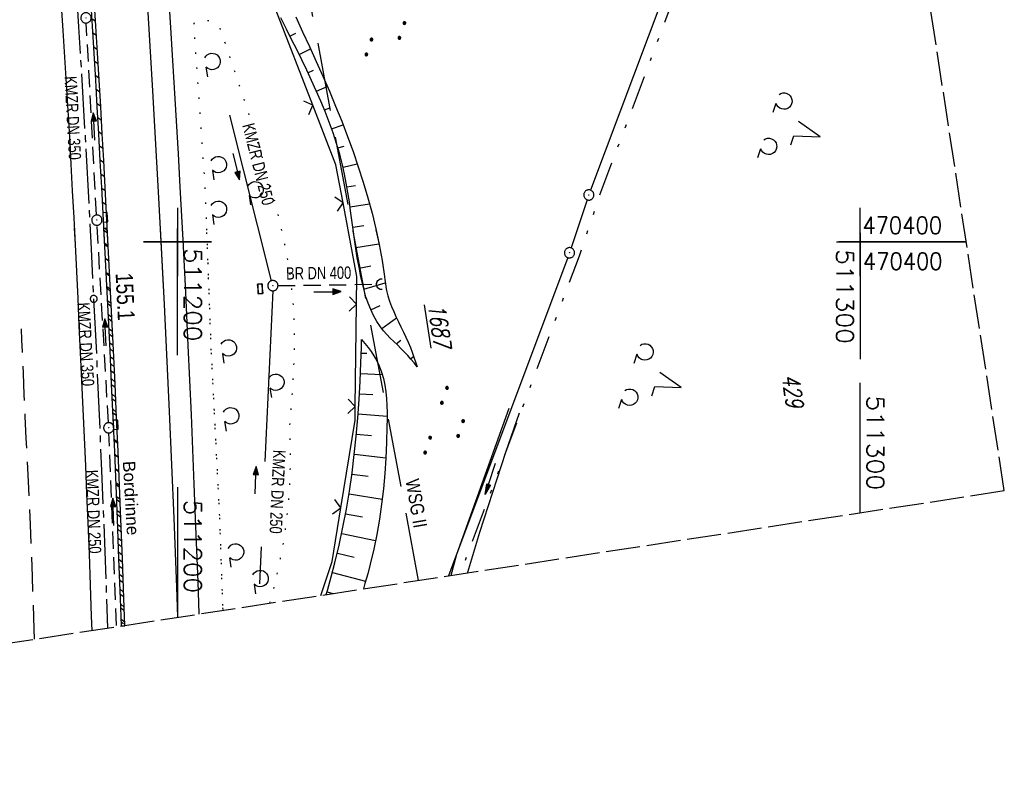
# Model space of a CAD drawing. Extents: x 510925 to 511321, y 470320 to 471095.
# Tile 3 of 17: x 511177 to 511321, y 470320 to 470433. Entities that reach past the tile are written whole.
import ezdxf
from ezdxf.enums import TextEntityAlignment as Align

# ---------------------------------------------------------------- set-up
doc = ezdxf.new("R2010")
doc.units = 0
doc.header["$LTSCALE"] = 10
doc.header["$MEASUREMENT"] = 0
for name, pattern in [('ACHSE', [5.5, 4, -0.5, 0.5, -0.5]), ('AUSGEZOGEN', [0]), ('LT00', [0]), ('LT05', [0.7, 0.5, -0.2]), ('LT07', [0.22, 0.02, -0.2]), ('LT09', [0.54, 0.2, -0.1, 0.02, -0.1, 0.02, -0.1]), ('LT14', [0.6, 0.5, -0.1]), ('STRICHLINIE2', [0.375, 0.25, -0.125])]:
    doc.linetypes.add(name, pattern=pattern)
doc.layers.get('0').update_dxf_attribs({"linetype": 'LT00'})
for name, color, linetype in [('-AX-020', 250, 'ACHSE'), ('-Halt-Pfeil', 4, 'LT00'), ('-Haltung', 182, 'STRICHLINIE2'), ('-Haltungsbeschriftung', 182, 'LT00'), ('-ST-20-1', 250, 'LT00'), ('DFK_AB_FLNR', 7, 'Continuous'), ('DFK_AB_L', 21, 'LT00'), ('DFK_AB_P', 7, 'LT00'), ('DFK_FLUR_NR', 250, 'LT00'), ('DFK_NUTZUNG', 250, 'LT00'), ('GEHOELZ_SYMB', 252, 'Continuous'), ('GEMARKUNGSGRENZE', 3, 'LT09'), ('PFEIL', 140, 'AUSGEZOGEN'), ('RINNE_TEXT', 11, 'Continuous'), ('V96_AFBR_BAB', 250, 'LT00'), ('V96_BOESCH', 250, 'LT00'), ('V96_BORDRINNE', 182, 'LT00'), ('V96_BOSCHUNG', 250, 'LT00'), ('V96_GEHOELZ', 250, 'LT07'), ('V96_GRABEN', 250, 'LT00'), ('V96_KA_PRUF', 182, 'LT00'), ('V96_LD_MARK', 250, 'LT00'), ('V96_LG_MARK', 250, 'LT05'), ('V96_RASTER', 250, 'LT00'), ('V96_RINNE', 182, 'LT00'), ('V96_SINKK', 182, 'LT00'), ('V96_UK_DURCH', 182, 'LT00'), ('V96_ZAUN', 40, 'LT00'), ('V97_AFBR_BAB', 250, 'LT00'), ('V97_BOESCH', 250, 'LT00'), ('V97_BORDRINNE', 182, 'LT00'), ('V97_BOSCHUNG', 250, 'LT00'), ('V97_GEHOELZ', 250, 'LT07'), ('V97_GRABEN', 250, 'LT00'), ('V97_KA_PRUF', 182, 'LT00'), ('V97_LD_MARK', 250, 'LT00'), ('V97_LG_MARK', 250, 'LT05'), ('V97_RASTER', 250, 'LT00'), ('V97_RINNE', 182, 'LT00'), ('V97_SINKK', 182, 'LT00'), ('V97_UK_DURCH', 182, 'LT00'), ('V97_ZAUN', 40, 'LT00'), ('WSG-GRENZE', 162, 'LT05'), ('WSG_TEXT', 163, 'Continuous')]:
    doc.layers.add(name, color=color, linetype=linetype)
doc.layers.add('-BLATT_96-RAND', color=7, linetype='LT14', plot=False)
doc.styles.add('Arial', font='ARIAL.TTF')
doc.styles.add('Beschrift', font='ARIAL.TTF')
doc.styles.add('Haltungsbeschriftung', font='ARIAL.TTF', dxfattribs={"width": 0.75})
doc.styles.get("Standard").update_dxf_attribs({"font": 'romans.shx'})

# ---------------------------------------------------------------- blocks, each defined once
blk = doc.blocks.new('SYMB7201')
at = {"color": 0, "linetype": 'ByBlock'}
for p, q in [((0, 0.385), (-0.11, 0.015)), ((-0.255, -0.385), (-0.115, -0.385)), ((0.445, -0.385), (0.585, -0.385))]:
    blk.add_line(p, q, dxfattribs=at)
for points in [[(0.25, 0.015), (0.11, 0.015), (0, 0.385)], [(-0.393816, -0.383308), (-0.416239, -0.362945), (-0.432849, -0.337617), (-0.442589, -0.308936), (-0.444836, -0.27873), (-0.439449, -0.248923), (-0.426769, -0.221415), (-0.407606, -0.197958), (-0.38318, -0.180047), (-0.355047, -0.168823), (-0.325, -0.165), (-0.294953, -0.168823), (-0.26682, -0.180047), (-0.242394, -0.197959), (-0.223231, -0.221415), (-0.210551, -0.248923), (-0.205164, -0.27873), (-0.207411, -0.308936), (-0.21715, -0.337617), (-0.233761, -0.362945), (-0.256184, -0.383308)], [(0.306185, -0.383308), (0.283761, -0.362945), (0.267151, -0.337617), (0.257411, -0.308936), (0.255164, -0.27873), (0.260552, -0.248923), (0.273231, -0.221415), (0.292394, -0.197958), (0.31682, -0.180047), (0.344953, -0.168823), (0.375, -0.165), (0.405047, -0.168823), (0.43318, -0.180047), (0.457606, -0.197959), (0.476769, -0.221415), (0.489449, -0.248923), (0.494836, -0.27873), (0.492589, -0.308936), (0.48285, -0.337617), (0.466239, -0.362945), (0.443816, -0.383308)]]:
    blk.add_lwpolyline(points, dxfattribs=at)
blk = doc.blocks.new('SYMB0003')
at = {"color": 0, "linetype": 'ByBlock'}
for p, q in [((-0.015712, 0), (0.010166, 0.012015)), ((0, -0.021257), (-0.015712, 0)), ((0.010166, 0.012015), (0, -0.021257))]:
    blk.add_line(p, q, dxfattribs=at)
for points in [[(-0.031395, 0.499013), (-0.093691, 0.491144), (-0.154509, 0.475528), (-0.21289, 0.452414), (-0.267913, 0.422164), (-0.318712, 0.385257), (-0.364484, 0.342274), (-0.404509, 0.293893), (-0.438154, 0.240877), (-0.464888, 0.184062), (-0.484292, 0.124345), (-0.496058, 0.062667), (-0.5, 0)], [(-0.5, 0), (-0.496058, -0.062667), (-0.484292, -0.124345), (-0.464888, -0.184062), (-0.438154, -0.240877), (-0.404509, -0.293893), (-0.364485, -0.342274), (-0.318712, -0.385257), (-0.267914, -0.422164), (-0.21289, -0.452414), (-0.154509, -0.475529), (-0.093691, -0.491144), (-0.031395, -0.499014), (0.031395, -0.499014)], [(0.5, 0), (0.496057, 0.062667), (0.484292, 0.124345), (0.464888, 0.184062), (0.438153, 0.240877), (0.404509, 0.293893), (0.364484, 0.342274), (0.318712, 0.385257), (0.267913, 0.422164), (0.21289, 0.452414), (0.154509, 0.475528), (0.093691, 0.491144), (0.031395, 0.499013), (-0.031395, 0.499013)], [(0.031395, -0.499014), (0.093691, -0.491144), (0.154509, -0.475529), (0.21289, -0.452414), (0.267914, -0.422164), (0.318712, -0.385257), (0.364485, -0.342274), (0.404509, -0.293893), (0.438154, -0.240877), (0.464889, -0.184062), (0.484292, -0.124345), (0.496058, -0.062667), (0.5, 0)]]:
    blk.add_lwpolyline(points, dxfattribs=at)
blk = doc.blocks.new('SYMB0002')
at = {"color": 0, "linetype": 'ByBlock'}
for points in [[(-0.031395, 0.499013), (-0.093691, 0.491144), (-0.154509, 0.475528), (-0.21289, 0.452414), (-0.267913, 0.422164), (-0.318712, 0.385257), (-0.364484, 0.342274), (-0.404509, 0.293893), (-0.438154, 0.240877), (-0.464888, 0.184062), (-0.484292, 0.124345), (-0.496058, 0.062667), (-0.5, 0)], [(-0.5, 0), (-0.496058, -0.062667), (-0.484292, -0.124345), (-0.464888, -0.184062), (-0.438154, -0.240877), (-0.404509, -0.293893), (-0.364485, -0.342274), (-0.318712, -0.385257), (-0.267914, -0.422164), (-0.21289, -0.452414), (-0.154509, -0.475529), (-0.093691, -0.491144), (-0.031395, -0.499014), (0.031395, -0.499014)], [(0.5, 0), (0.496057, 0.062667), (0.484292, 0.124345), (0.464888, 0.184062), (0.438153, 0.240877), (0.404509, 0.293893), (0.364484, 0.342274), (0.318712, 0.385257), (0.267913, 0.422164), (0.21289, 0.452414), (0.154509, 0.475528), (0.093691, 0.491144), (0.031395, 0.499013), (-0.031395, 0.499013)], [(0.031395, -0.499014), (0.093691, -0.491144), (0.154509, -0.475529), (0.21289, -0.452414), (0.267914, -0.422164), (0.318712, -0.385257), (0.364485, -0.342274), (0.404509, -0.293893), (0.438154, -0.240877), (0.464889, -0.184062), (0.484292, -0.124345), (0.496058, -0.062667), (0.5, 0)]]:
    blk.add_lwpolyline(points, dxfattribs=at)
blk = doc.blocks.new('SYMB0652')
at = {"color": 0, "linetype": 'ByBlock'}
blk.add_lwpolyline([(-0.15, -0.075), (0.15, -0.075), (0.15, 0.075), (-0.15, 0.075), (-0.15, -0.075)], dxfattribs=at)
blk = doc.blocks.new('SYMB1107')
at = {"color": 0, "linetype": 'ByBlock'}
for points in [[(-0.2, 0), (-0.196157, 0.039018), (-0.184776, 0.076537), (-0.166294, 0.111114), (-0.141421, 0.141421), (-0.111114, 0.166294), (-0.076537, 0.184776), (-0.039018, 0.196157), (0, 0.2)], [(0, 0.2), (0.039018, 0.196157), (0.076537, 0.184776), (0.111114, 0.166294), (0.141421, 0.141421), (0.166294, 0.111114), (0.184776, 0.076537), (0.196157, 0.039018), (0.2, 0)]]:
    blk.add_lwpolyline(points, dxfattribs=at)
blk = doc.blocks.new('SYMB0024')
at = {"color": 0, "linetype": 'ByBlock'}
for p, q in [((-0.5, 0.5), (0, 0)), ((0, 0), (0.5, 0.5))]:
    blk.add_line(p, q, dxfattribs=at)
blk = doc.blocks.new('GEHOELZ_SYMB')
at = {"layer": 'GEHOELZ_SYMB'}
blk.add_line((0, 0), (1.4, 0), dxfattribs=at)
blk.add_lwpolyline([(-1.39, 0.02), (-1.61, 0.22), (-1.78, 0.47), (-1.88, 0.76), (-1.9, 1.06), (-1.84, 1.36), (-1.72, 1.64), (-1.53, 1.87), (-1.28, 2.05), (-1, 2.16), (-0.7, 2.2), (-0.4, 2.16), (-0.12, 2.05), (0.13, 1.87), (0.32, 1.64), (0.44, 1.36), (0.5, 1.06), (0.48, 0.76), (0.38, 0.47), (0.21, 0.22), (-0.01, 0.02)], dxfattribs=at)
blk = doc.blocks.new('Pfreil3')
at = {"layer": 'PFEIL'}
blk.add_hatch(color=256, dxfattribs=at).paths.add_polyline_path([(-1.55, 0.27), (-1.55, -0.27), (0, 0)])
for p, q in [((-1.55, 0), (-4.83, 0)), ((-1.55, -0.27), (-1.55, 0.27)), ((-1.55, 0.27), (0, 0)), ((0, 0), (-1.55, -0.27))]:
    blk.add_line(p, q, dxfattribs=at)
blk = doc.blocks.new('SYMB7111')
at = {"color": 0, "linetype": 'ByBlock'}
for p, q in [((-0.13, 0.202919), (-0.13, 0.177081)), ((-0.125, 0.172895), (-0.125, 0.207105)), ((-0.12, 0.209164), (-0.12, 0.170836)), ((-0.115, 0.170204), (-0.115, 0.209796)), ((-0.11, 0.209164), (-0.11, 0.170836)), ((-0.105, 0.172895), (-0.105, 0.207105)), ((-0.1, 0.202919), (-0.1, 0.177081)), ((-0.095, 0.189874), (-0.095, 0.190146)), ((0.1, 0.202919), (0.1, 0.177081)), ((0.105, 0.172895), (0.105, 0.207105)), ((0.11, 0.209164), (0.11, 0.170836)), ((0.115, 0.170204), (0.115, 0.209796)), ((0.12, 0.209164), (0.12, 0.170836)), ((0.125, 0.172895), (0.125, 0.207105)), ((0.13, 0.202919), (0.13, 0.177081)), ((0.135, 0.189874), (0.135, 0.190146)), ((-0.515, -0.177081), (-0.515, -0.202919)), ((-0.51, -0.207105), (-0.51, -0.172895)), ((-0.505, -0.170836), (-0.505, -0.209164)), ((-0.5, -0.209796), (-0.5, -0.170204)), ((-0.495, -0.170836), (-0.495, -0.209164)), ((-0.49, -0.207105), (-0.49, -0.172895)), ((-0.485, -0.177081), (-0.485, -0.202919)), ((-0.48, -0.190126), (-0.48, -0.189854)), ((-0.285, -0.177081), (-0.285, -0.202919)), ((-0.28, -0.207105), (-0.28, -0.172895)), ((-0.275, -0.170836), (-0.275, -0.209164)), ((-0.27, -0.209796), (-0.27, -0.170204)), ((-0.265, -0.170836), (-0.265, -0.209164)), ((-0.26, -0.207105), (-0.26, -0.172895)), ((-0.255, -0.177081), (-0.255, -0.202919)), ((-0.25, -0.190126), (-0.25, -0.189854)), ((0.255, -0.177081), (0.255, -0.202919)), ((0.26, -0.207105), (0.26, -0.172895)), ((0.265, -0.170836), (0.265, -0.209164)), ((0.27, -0.209796), (0.27, -0.170204)), ((0.275, -0.170836), (0.275, -0.209164)), ((0.28, -0.207105), (0.28, -0.172895)), ((0.285, -0.177081), (0.285, -0.202919)), ((0.29, -0.190126), (0.29, -0.189854)), ((0.485, -0.177081), (0.485, -0.202919)), ((0.49, -0.207105), (0.49, -0.172895)), ((0.495, -0.170836), (0.495, -0.209164)), ((0.5, -0.209796), (0.5, -0.170204)), ((0.505, -0.170836), (0.505, -0.209164)), ((0.51, -0.207105), (0.51, -0.172895)), ((0.515, -0.177081), (0.515, -0.202919)), ((0.52, -0.190126), (0.52, -0.189854))]:
    blk.add_line(p, q, dxfattribs=at)
for points in [[(-0.095, 0.19), (-0.096981, 0.198678), (-0.10253, 0.205637), (-0.11055, 0.209499), (-0.11945, 0.209499), (-0.12747, 0.205637), (-0.133019, 0.198678), (-0.135, 0.19), (-0.133019, 0.181322), (-0.12747, 0.174363), (-0.11945, 0.170501), (-0.11055, 0.170501), (-0.10253, 0.174363), (-0.096981, 0.181322), (-0.095, 0.19)], [(0.135, 0.19), (0.133019, 0.198678), (0.12747, 0.205637), (0.11945, 0.209499), (0.11055, 0.209499), (0.10253, 0.205637), (0.096981, 0.198678), (0.095, 0.19), (0.096981, 0.181322), (0.10253, 0.174363), (0.11055, 0.170501), (0.11945, 0.170501), (0.12747, 0.174363), (0.133019, 0.181322), (0.135, 0.19)], [(-0.48, -0.19), (-0.481981, -0.181322), (-0.48753, -0.174363), (-0.49555, -0.170501), (-0.50445, -0.170501), (-0.51247, -0.174363), (-0.518019, -0.181322), (-0.52, -0.19), (-0.518019, -0.198678), (-0.51247, -0.205637), (-0.50445, -0.209499), (-0.49555, -0.209499), (-0.48753, -0.205637), (-0.481981, -0.198678), (-0.48, -0.19)], [(-0.25, -0.19), (-0.251981, -0.181322), (-0.25753, -0.174363), (-0.26555, -0.170501), (-0.27445, -0.170501), (-0.28247, -0.174363), (-0.288019, -0.181322), (-0.29, -0.19), (-0.288019, -0.198678), (-0.28247, -0.205637), (-0.27445, -0.209499), (-0.26555, -0.209499), (-0.25753, -0.205637), (-0.251981, -0.198678), (-0.25, -0.19)], [(0.29, -0.19), (0.288019, -0.181322), (0.28247, -0.174363), (0.27445, -0.170501), (0.26555, -0.170501), (0.25753, -0.174363), (0.251981, -0.181322), (0.25, -0.19), (0.251981, -0.198678), (0.25753, -0.205637), (0.26555, -0.209499), (0.27445, -0.209499), (0.28247, -0.205637), (0.288019, -0.198678), (0.29, -0.19)], [(0.52, -0.19), (0.518019, -0.181322), (0.51247, -0.174363), (0.50445, -0.170501), (0.49555, -0.170501), (0.48753, -0.174363), (0.481981, -0.181322), (0.48, -0.19), (0.481981, -0.198678), (0.48753, -0.205637), (0.49555, -0.209499), (0.50445, -0.209499), (0.51247, -0.205637), (0.518019, -0.198678), (0.52, -0.19)]]:
    blk.add_lwpolyline(points, dxfattribs=at)
blk = doc.blocks.new('SYMB0070')
at = {"color": 0, "linetype": 'ByBlock'}
for p, q in [((-0.5, 0), (0.2, 0)), ((0.5, 0), (0.2, 0.1)), ((0.2, 0.1), (0.2, 0)), ((0.468, 0), (0.21, 0.086)), ((0.21, 0.086), (0.21, -0.086)), ((0.21, -0.086), (0.468, 0)), ((0.22, -0.072), (0.437, 0)), ((0.23, -0.058), (0.405, 0)), ((0.24, -0.045), (0.374, 0)), ((0.342, 0), (0.25, 0.031)), ((0.25, 0.031), (0.25, -0.031)), ((0.25, -0.031), (0.342, 0)), ((0.26, -0.017), (0.31, 0)), ((0.27, -0.003), (0.279, 0))]:
    blk.add_line(p, q, dxfattribs=at)
for points in [[(0.2, 0), (0.2, -0.1), (0.5, 0)], [(0.437, 0), (0.22, 0.072), (0.22, -0.072)], [(0.405, 0), (0.23, 0.058), (0.23, -0.058)], [(0.374, 0), (0.24, 0.045), (0.24, -0.045)], [(0.31, 0), (0.26, 0.017), (0.26, -0.017)], [(0.279, 0), (0.27, 0.003), (0.27, -0.003)]]:
    blk.add_lwpolyline(points, dxfattribs=at)

msp = doc.modelspace()

# ---------------------------------------------------------------- hatches: boundary and pattern name
at = {"layer": 'V96_BORDRINNE'}
h = msp.add_hatch(dxfattribs=at)
h.set_pattern_fill('ANSI31', color=256, scale=13, angle=280, style=0)
h.paths.add_polyline_path([(511188.29, 470427.67), (511188.05, 470431.61), (511187.98, 470432.64), (511187.48, 470432.62), (511187.55, 470431.58), (511187.79, 470427.64), (511188.02, 470423.7), (511188.25, 470419.76), (511188.47, 470415.82), (511188.69, 470411.89), (511188.9, 470407.95), (511189.1, 470404.27), (511189.6, 470404.29), (511189.4, 470407.97), (511189.19, 470411.91), (511188.97, 470415.85), (511188.75, 470419.79), (511188.52, 470423.73)])
h = msp.add_hatch(dxfattribs=at)
h.set_pattern_fill('ANSI31', color=256, scale=13, angle=280, style=0)
h.paths.add_polyline_path([(511190.16, 470393.68), (511189.91, 470398.44), (511189.67, 470402.95), (511189.17, 470402.92), (511189.41, 470398.42), (511189.66, 470393.65), (511189.9, 470388.89), (511190.13, 470384.12), (511190.36, 470379.18), (511190.58, 470374.24), (511190.6, 470373.9), (511191.1, 470373.92), (511191.08, 470374.26), (511190.86, 470379.2), (511190.63, 470384.14), (511190.4, 470388.91)])
h = msp.add_hatch(dxfattribs=at)
h.set_pattern_fill('ANSI31', color=256, scale=13, angle=280, style=0)
h.paths.add_polyline_path([(511191.5, 470364.37), (511191.3, 470369.31), (511191.15, 470372.57), (511190.65, 470372.55), (511190.8, 470369.29), (511191, 470364.35), (511191.2, 470359.41), (511191.43, 470353.62), (511191.65, 470347.83), (511191.78, 470344.16), (511192.28, 470344.18), (511192.15, 470347.84), (511191.93, 470353.64), (511191.7, 470359.43)])
at = {"layer": 'V97_BORDRINNE'}
h = msp.add_hatch(dxfattribs=at)
h.set_pattern_fill('ANSI31', color=256, scale=13, angle=275, style=0)
h.paths.add_polyline_path([(511189.91, 470398.44), (511189.72, 470402.04), (511189.22, 470402.02), (511189.41, 470398.42), (511189.66, 470393.65), (511189.9, 470388.89), (511190.13, 470384.12), (511190.36, 470379.18), (511190.58, 470374.24), (511190.6, 470373.9), (511191.1, 470373.92), (511191.08, 470374.26), (511190.86, 470379.2), (511190.63, 470384.14), (511190.4, 470388.91), (511190.16, 470393.68)])
h.paths.add_polyline_path([(511191.3, 470369.31), (511191.15, 470372.57), (511190.65, 470372.55), (511190.8, 470369.29), (511191, 470364.35), (511191.2, 470359.41), (511191.43, 470353.62), (511191.65, 470347.83), (511191.78, 470344.17), (511192.28, 470344.17), (511192.15, 470347.84), (511191.93, 470353.64), (511191.7, 470359.43), (511191.5, 470364.37)])

# ---------------------------------------------------------------- linework, layer by layer
at = {"layer": '-AX-020', "ltscale": 0.2, "flags": 128}
msp.add_lwpolyline([(511092.53, 471077.22), (511094.53, 471068.54), (511098.39, 471051.37), (511102.17, 471034.17), (511105.87, 471016.96), (511109.5, 470999.73), (511113.05, 470982.49), (511116.52, 470965.23), (511119.91, 470947.95), (511123.22, 470930.66), (511126.45, 470913.36), (511129.61, 470896.04), (511132.69, 470878.7), (511135.68, 470861.35), (511138.6, 470843.99), (511141.44, 470826.62), (511144.2, 470809.23), (511146.88, 470791.83), (511149.49, 470774.42), (511152.01, 470757), (511154.45, 470739.56), (511156.82, 470722.12), (511159.1, 470704.66), (511161.31, 470687.19), (511163.44, 470669.72), (511165.49, 470652.23), (511165.64, 470650.9), (511167.87, 470631.02), (511170.03, 470611.14), (511172.1, 470591.25), (511174.1, 470571.35), (511176.01, 470551.44), (511177.85, 470531.52), (511179.53, 470512.55), (511180.88, 470496.34), (511182.16, 470480.14), (511183.36, 470463.92), (511184.48, 470447.7), (511185.52, 470431.48), (511186.48, 470415.25), (511187.36, 470399.01), (511188.16, 470382.77), (511188.88, 470366.53), (511189.52, 470350.29), (511189.76, 470343.49)], dxfattribs=at)
at = {"layer": '-BLATT_96-RAND', "elevation": 359.87}
msp.add_lwpolyline([(510925.48, 471051.66), (511037.44, 470320.17), (511321.13, 470363.6), (511209.17, 471095.08), (510925.48, 471051.66)], dxfattribs=at)
at = {"layer": '-Haltung'}
for p, q in [((511188.15, 470403.95, 359.87), (511186.64, 470432.05, 359.87)), ((511189.89, 470373.55, 359.87), (511188.23, 470402.45, 359.87)), ((511214.73, 470393.61, 359.87), (511229.21, 470393.81, 359.87)), ((511214.73, 470393.61), (511229.21, 470393.81)), ((511191.06, 470343.86, 359.87), (511189.96, 470372.05, 359.87))]:
    msp.add_line(p, q, dxfattribs=at)
at = {"layer": '-Haltung', "ltscale": 10}
for p, q in [((511213.8, 470394.33, 359.87), (511205.59, 470426.8)), ((511213.95, 470392.85, 359.87), (511212, 470349.96))]:
    msp.add_line(p, q, dxfattribs=at)
at = {"layer": 'DFK_AB_L'}
for p, q in [((511280.03, 470459.53), (511260.53, 470407.58)), ((511260.03, 470406.17), (511257.67, 470399.13)), ((511257.17, 470397.72), (511239.69, 470351.13))]:
    msp.add_line(p, q, dxfattribs=at)
at = {"layer": 'GEMARKUNGSGRENZE', "ltscale": 2.5, "flags": 128}
msp.add_lwpolyline([(511121.08, 471081.59), (511126.45, 471060.17), (511143.98, 470974.85), (511146.57, 470959.09), (511159.17, 470882.63), (511171.61, 470798.75), (511182.45, 470711.37), (511193.01, 470699.76), (511193.73, 470690.19), (511187.83, 470675.55), (511194.98, 470614.95), (511207.15, 470475.09), (511207.63, 470473.85), (511218.63, 470446.19), (511282.7, 470462.39), (511261.68, 470406.38), (511258.84, 470397.92), (511241.39, 470351.39)], dxfattribs=at)
at = {"layer": 'V96_AFBR_BAB', "elevation": 359.87}
for points in [[(511182.83, 470436.93), (511183.21, 470430.98), (511183.45, 470427.06), (511183.69, 470423.15), (511183.92, 470419.23), (511184.16, 470415.32), (511184.38, 470411.4), (511184.59, 470407.49), (511184.8, 470403.55), (511185, 470399.61), (511185.19, 470395.67), (511185.38, 470391.72), (511185.57, 470387.78), (511185.75, 470383.84), (511185.94, 470379.69), (511186.13, 470375.54), (511186.32, 470371.39), (511186.51, 470367.24), (511186.69, 470363.09), (511186.86, 470358.94), (511187.04, 470354.36), (511187.21, 470349.78), (511187.38, 470345.2), (511187.45, 470343.13)], [(511203.19, 470345.54), (511203.19, 470345.61), (511203.02, 470350.24), (511202.84, 470354.87), (511202.66, 470359.51), (511202.45, 470364.57), (511202.25, 470369.64), (511202.04, 470374.7), (511201.82, 470379.76), (511201.59, 470384.83), (511201.22, 470392.58), (511200.82, 470400.33), (511200.4, 470408.07), (511200.13, 470412.89), (511199.84, 470417.72), (511199.56, 470422.54), (511199.27, 470427.36), (511198.97, 470432.18), (511198.74, 470436.03)]]:
    msp.add_lwpolyline(points, dxfattribs=at)
at = {"layer": 'V96_BOESCH', "elevation": 359.87}
for points in [[(511235.13, 470381.74), (511234.67, 470382.29), (511234.21, 470382.83), (511233.73, 470383.36), (511233.25, 470383.89), (511232.74, 470384.41), (511232.22, 470384.92), (511231.69, 470385.43), (511231.18, 470385.94), (511230.68, 470386.46), (511230.2, 470387), (511229.75, 470387.56), (511229.21, 470388.37), (511228.73, 470389.22), (511228.31, 470390.11), (511227.94, 470391.03), (511227.62, 470391.98), (511227.34, 470392.95), (511227.1, 470393.93), (511226.87, 470394.91), (511226.6, 470396.29), (511226.35, 470397.68), (511226.13, 470399.06), (511225.93, 470400.43), (511225.74, 470401.81), (511225.56, 470403.18), (511225.37, 470404.54), (511225.18, 470405.9), (511224.96, 470407.26), (511224.73, 470408.61), (511224.47, 470409.95), (511224.17, 470411.28), (511223.77, 470412.86), (511223.3, 470414.43), (511222.79, 470415.99), (511222.23, 470417.54), (511221.63, 470419.08), (511221, 470420.61), (511220.34, 470422.13), (511219.65, 470423.65), (511218.93, 470425.16), (511218.21, 470426.66), (511217.47, 470428.16), (511216.73, 470429.65), (511215.98, 470431.14), (511215.14, 470432.83)], [(511217.32, 470432.95), (511218.34, 470430.78), (511219.34, 470428.61), (511220.33, 470426.44), (511221.3, 470424.26), (511222.25, 470422.07), (511223.17, 470419.87), (511224.06, 470417.67), (511224.91, 470415.45), (511225.72, 470413.23), (511226.49, 470410.99), (511227.21, 470408.75), (511227.88, 470406.48), (511228.5, 470404.21), (511229.05, 470401.92), (511229.54, 470399.61), (511229.97, 470397.29), (511230.32, 470394.95), (511230.39, 470394.44), (511230.47, 470393.92), (511230.55, 470393.41), (511230.64, 470392.9), (511230.84, 470392.12), (511231.08, 470391.34), (511231.36, 470390.57), (511231.68, 470389.82), (511232.01, 470389.07), (511232.36, 470388.32), (511232.73, 470387.57), (511233.09, 470386.82), (511233.45, 470386.08), (511233.79, 470385.32), (511234.12, 470384.56), (511234.39, 470383.87), (511234.65, 470383.16), (511234.89, 470382.45), (511235.13, 470381.74)], [(511221.8, 470348.39), (511221.97, 470348.97), (511222.54, 470350.98), (511223.07, 470353.01), (511223.69, 470355.62), (511224.25, 470358.24), (511224.75, 470360.88), (511225.19, 470363.54), (511225.58, 470366.2), (511225.91, 470368.87), (511226.19, 470371.55), (511226.43, 470374.24), (511226.62, 470376.93), (511226.77, 470379.61), (511226.88, 470382.3), (511226.92, 470383.44), (511226.95, 470384.57), (511226.98, 470385.7)], [(511226.98, 470385.7), (511227.45, 470385.12), (511227.92, 470384.54), (511228.36, 470383.95), (511228.77, 470383.34), (511229.14, 470382.71), (511229.56, 470381.85), (511229.9, 470380.94), (511230.17, 470380.01), (511230.37, 470379.05), (511230.52, 470378.06), (511230.62, 470377.06), (511230.68, 470376.05), (511230.7, 470375.03), (511230.71, 470374.01), (511230.69, 470372.98), (511230.63, 470370.66), (511230.52, 470368.37), (511230.36, 470366.1), (511230.16, 470363.85), (511229.9, 470361.62), (511229.58, 470359.4), (511229.2, 470357.2), (511228.75, 470355.02), (511228.24, 470352.84), (511227.87, 470351.43), (511227.47, 470350.03), (511227.24, 470349.22)]]:
    msp.add_lwpolyline(points, dxfattribs=at)
at = {"layer": 'V96_BORDRINNE'}
msp.add_line((511191.8, 470343.8, 359.87), (511192.3, 470343.82, 359.87), dxfattribs=at)
at = {"layer": 'V96_BOSCHUNG'}
for p, q in [((511216.48, 470430.14, 359.87), (511217.36, 470430.57, 359.87)), ((511217.82, 470427.46, 359.87), (511219.5, 470428.27, 359.87)), ((511219.12, 470424.77, 359.87), (511219.93, 470425.15, 359.87)), ((511220.37, 470422.06, 359.87), (511221.95, 470422.76, 359.87)), ((511221.53, 470419.33, 359.87), (511222.33, 470419.65, 359.87)), ((511222.59, 470416.57, 359.87), (511224.26, 470417.15, 359.87)), ((511223.51, 470413.77, 359.87), (511224.42, 470414.04, 359.87)), ((511224.26, 470410.93, 359.87), (511226.35, 470411.42, 359.87)), ((511224.83, 470408.05, 359.87), (511226.06, 470408.27, 359.87)), ((511225.29, 470405.13, 359.87), (511228.14, 470405.56, 359.87)), ((511225.69, 470402.17, 359.87), (511227.29, 470402.4, 359.87)), ((511226.12, 470399.17, 359.87), (511229.52, 470399.71, 359.87)), ((511226.63, 470396.15, 359.87), (511228.34, 470396.49, 359.87)), ((511227.31, 470393.08, 359.87), (511230.45, 470394.01, 359.87)), ((511228.34, 470390.05, 359.87), (511229.71, 470390.7, 359.87)), ((511229.94, 470387.32, 359.87), (511232.09, 470388.89, 359.87)), ((511232.06, 470385.07, 359.87), (511232.72, 470385.65, 359.87)), ((511226.93, 470383.73, 359.87), (511227.73, 470383.71, 359.87)), ((511234.16, 470382.88, 359.87), (511234.61, 470383.27, 359.87)), ((511226.83, 470380.76, 359.87), (511230, 470380.62, 359.87)), ((511226.68, 470377.79, 359.87), (511228.63, 470377.68, 359.87)), ((511226.48, 470374.83, 359.87), (511230.71, 470374.51, 359.87)), ((511226.23, 470371.88, 359.87), (511228.44, 470371.68, 359.87)), ((511225.92, 470368.95, 359.87), (511230.52, 470368.42, 359.87)), ((511225.55, 470366.02, 359.87), (511227.93, 470365.7, 359.87)), ((511225.13, 470363.11, 359.87), (511229.99, 470362.33, 359.87)), ((511224.63, 470360.22, 359.87), (511227.1, 470359.76, 359.87)), ((511224.07, 470357.34, 359.87), (511229.02, 470356.29, 359.87)), ((511223.43, 470354.47, 359.87), (511225.89, 470353.88, 359.87)), ((511222.71, 470351.62, 359.87), (511227.56, 470350.34, 359.87)), ((511221.92, 470348.79, 359.87), (511222.77, 470348.54, 359.87))]:
    msp.add_line(p, q, dxfattribs=at)
at = {"layer": 'V96_GEHOELZ', "elevation": 359.87, "flags": 128}
msp.add_lwpolyline([(511213.53, 470347.13), (511213.83, 470348.17), (511214.45, 470350.6), (511214.98, 470353.05), (511215.45, 470355.51), (511215.83, 470357.98), (511216.13, 470360.46), (511216.36, 470362.96), (511216.5, 470365.46), (511216.57, 470367.96), (511216.55, 470370.46), (511216.46, 470372.96), (511216.6, 470374.72), (511216.74, 470376.48), (511216.86, 470378.23), (511216.97, 470379.98), (511217.06, 470381.74), (511217.13, 470383.49), (511217.16, 470385.24), (511217.15, 470386.99), (511217.11, 470388.73), (511217.01, 470390.47), (511216.86, 470392.3), (511216.65, 470394.13), (511216.39, 470395.95), (511216.09, 470397.77), (511215.75, 470399.59), (511215.36, 470401.4), (511214.95, 470403.2), (511214.5, 470405), (511214.03, 470406.8), (511213.54, 470408.58), (511213.03, 470410.37), (511212.33, 470412.73), (511211.61, 470415.09), (511210.87, 470417.43), (511210.12, 470419.77), (511209.35, 470422.1), (511208.58, 470424.43), (511207.79, 470426.75), (511207, 470429.08), (511206.21, 470431.4), (511205.92, 470431.65), (511205.62, 470431.88), (511205.28, 470432.09), (511204.9, 470432.27), (511204.45, 470432.39), (511204.05, 470432.45), (511203.64, 470432.46), (511203.25, 470432.43), (511202.89, 470432.34), (511202.6, 470432.19), (511202.42, 470431.99), (511202.37, 470431.71), (511204.01, 470408.29), (511204.88, 470384.77), (511206.14, 470359.94), (511206.63, 470346.07)], dxfattribs=at)
at = {"layer": 'V96_GRABEN', "elevation": 359.87}
for points in [[(511248.55, 470375.61), (511240.9, 470354.23), (511240.07, 470351.19)], [(511242.49, 470351.56), (511242.53, 470351.67), (511244.32, 470357.54), (511246.19, 470363.38), (511248.12, 470369.21), (511250.13, 470375.01)]]:
    msp.add_lwpolyline(points, dxfattribs=at)
at = {"layer": 'V96_LD_MARK', "elevation": 359.87}
msp.add_lwpolyline([(511200.05, 470345.06), (511199.89, 470349.47), (511199.5, 470359.55), (511198.82, 470375.19), (511198.09, 470390.84), (511197.28, 470406.48), (511196.4, 470422.11), (511195.46, 470437.75), (511194.46, 470453.37), (511193.38, 470469), (511192.25, 470484.62), (511191.04, 470500.23), (511189.78, 470515.84), (511188.44, 470531.45), (511187.05, 470547.05), (511185.59, 470562.64), (511184.07, 470578.23), (511182.71, 470591.68), (511181.3, 470605.14), (511179.84, 470618.59)], dxfattribs=at)
at = {"layer": 'V96_LG_MARK', "elevation": 359.87, "flags": 128}
msp.add_lwpolyline([(511179.07, 470341.85), (511179.02, 470343.39), (511178.89, 470347.2), (511178.75, 470351.01), (511178.61, 470354.81), (511178.45, 470358.62), (511178.31, 470361.79), (511178.16, 470364.96), (511178.01, 470368.13), (511177.85, 470371.3), (511177.7, 470374.47), (511177.56, 470377.64), (511177.42, 470380.81), (511177.29, 470383.99), (511177.22, 470385.64), (511177.16, 470387.28)], dxfattribs=at)
at = {"layer": 'V96_RASTER'}
for p, q in [((511200, 470405, 359.87), (511200, 470395, 359.87)), ((511300, 470395, 359.87), (511300, 470405, 359.87)), ((511300, 470395, 359.87), (511300, 470405, 359.87)), ((511195, 470400, 359.87), (511205, 470400, 359.87)), ((511296.53, 470400, 359.87), (511315.56, 470400, 359.87)), ((511300, 470360.36, 359.87), (511300, 470379.4, 359.87)), ((511200, 470364.09, 359.87), (511200, 470345.06, 359.87))]:
    msp.add_line(p, q, dxfattribs=at)
at = {"layer": 'V96_RINNE', "elevation": 359.87}
for points in [[(511191.8, 470343.8), (511191.65, 470347.83), (511191.43, 470353.62), (511191.2, 470359.41), (511191, 470364.35), (511190.8, 470369.29), (511190.58, 470374.24), (511190.36, 470379.18), (511190.13, 470384.12), (511189.9, 470388.89), (511189.66, 470393.65), (511189.41, 470398.42), (511189.16, 470403.18), (511188.9, 470407.95), (511188.69, 470411.89), (511188.47, 470415.82), (511188.25, 470419.76), (511188.02, 470423.7), (511187.79, 470427.64), (511187.55, 470431.58), (511187.3, 470435.54)], [(511192.3, 470343.82), (511192.15, 470347.84), (511191.93, 470353.64), (511191.7, 470359.43), (511191.5, 470364.37), (511191.3, 470369.31), (511191.08, 470374.26), (511190.86, 470379.2), (511190.63, 470384.14), (511190.4, 470388.91), (511190.16, 470393.68), (511189.91, 470398.44), (511189.66, 470403.21), (511189.4, 470407.97), (511189.19, 470411.91), (511188.97, 470415.85), (511188.75, 470419.79), (511188.52, 470423.73), (511188.29, 470427.67), (511188.05, 470431.61), (511187.8, 470435.57)]]:
    msp.add_lwpolyline(points, dxfattribs=at)
at = {"layer": 'V96_ZAUN'}
for p, q in [((511219.85, 470420.01, 359.87), (511214.43, 470434, 359.87)), ((511226.04, 470375.93, 359.87), (511226.24, 470390.92, 359.87))]:
    msp.add_line(p, q, dxfattribs=at)
at = {"layer": 'V96_ZAUN', "elevation": 359.87}
for points in [[(511224.27, 470405.74), (511223.22, 470411.31), (511219.85, 470420.01)], [(511226.24, 470390.92), (511226.29, 470394.94), (511224.27, 470405.74)], [(511223.93, 470361.09), (511226.01, 470373.91), (511226.04, 470375.93)], [(511221.01, 470348.27), (511222.66, 470353.25), (511223.93, 470361.09)]]:
    msp.add_lwpolyline(points, dxfattribs=at)
at = {"layer": 'V97_AFBR_BAB', "flags": 128}
msp.add_lwpolyline([(511184.88, 470402.04), (511185, 470399.61), (511185.19, 470395.67), (511185.38, 470391.72), (511185.57, 470387.78), (511185.75, 470383.84), (511185.94, 470379.69), (511186.13, 470375.54), (511186.32, 470371.39), (511186.51, 470367.24), (511186.69, 470363.09), (511186.86, 470358.94), (511187.04, 470354.36), (511187.21, 470349.78), (511187.38, 470345.2), (511187.45, 470343.13)], dxfattribs=at)
at = {"layer": 'V97_AFBR_BAB'}
msp.add_lwpolyline([(511203.19, 470345.54), (511203.19, 470345.61), (511203.02, 470350.24), (511202.84, 470354.87), (511202.66, 470359.51), (511202.45, 470364.57), (511202.25, 470369.64), (511202.04, 470374.7), (511201.82, 470379.76), (511201.59, 470384.83), (511201.22, 470392.58), (511200.82, 470400.33), (511200.73, 470401.95)], dxfattribs=at)
at = {"layer": 'V97_BOESCH'}
for points in [[(511235.13, 470381.74), (511234.67, 470382.29), (511234.21, 470382.83), (511233.73, 470383.36), (511233.25, 470383.89), (511232.74, 470384.41), (511232.22, 470384.92), (511231.69, 470385.43), (511231.18, 470385.94), (511230.68, 470386.46), (511230.2, 470387), (511229.75, 470387.56), (511229.21, 470388.37), (511228.73, 470389.22), (511228.31, 470390.11), (511227.94, 470391.03), (511227.62, 470391.98), (511227.34, 470392.95), (511227.1, 470393.93), (511226.87, 470394.91), (511226.6, 470396.29), (511226.35, 470397.68), (511226.13, 470399.06), (511225.93, 470400.43), (511225.74, 470401.8)], [(511229.08, 470401.78), (511229.54, 470399.61), (511229.97, 470397.29), (511230.32, 470394.95), (511230.39, 470394.44), (511230.47, 470393.92), (511230.55, 470393.41), (511230.64, 470392.9), (511230.84, 470392.12), (511231.08, 470391.34), (511231.36, 470390.57), (511231.68, 470389.82), (511232.01, 470389.07), (511232.36, 470388.32), (511232.73, 470387.57), (511233.09, 470386.82), (511233.45, 470386.08), (511233.79, 470385.32), (511234.12, 470384.56), (511234.39, 470383.87), (511234.65, 470383.16), (511234.89, 470382.45), (511235.13, 470381.74)], [(511221.8, 470348.39), (511221.97, 470348.97), (511222.54, 470350.98), (511223.07, 470353.01), (511223.69, 470355.62), (511224.25, 470358.24), (511224.75, 470360.88), (511225.19, 470363.54), (511225.58, 470366.2), (511225.91, 470368.87), (511226.19, 470371.55), (511226.43, 470374.24), (511226.62, 470376.93), (511226.77, 470379.61), (511226.88, 470382.3), (511226.92, 470383.44), (511226.95, 470384.57), (511226.98, 470385.7)], [(511226.98, 470385.7), (511227.45, 470385.12), (511227.92, 470384.54), (511228.36, 470383.95), (511228.77, 470383.34), (511229.14, 470382.71), (511229.56, 470381.85), (511229.9, 470380.94), (511230.17, 470380.01), (511230.37, 470379.05), (511230.52, 470378.06), (511230.62, 470377.06), (511230.68, 470376.05), (511230.7, 470375.03), (511230.71, 470374.01), (511230.69, 470372.98), (511230.63, 470370.66), (511230.52, 470368.37), (511230.36, 470366.1), (511230.16, 470363.85), (511229.9, 470361.62), (511229.58, 470359.4), (511229.2, 470357.2), (511228.75, 470355.02), (511228.24, 470352.84), (511227.87, 470351.43), (511227.47, 470350.03), (511227.24, 470349.22)]]:
    msp.add_lwpolyline(points, dxfattribs=at)
at = {"layer": 'V97_BORDRINNE'}
msp.add_line((511189.22, 470402.02), (511189.72, 470402.04), dxfattribs=at)
at = {"layer": 'V97_BOSCHUNG'}
for p, q in [((511226.12, 470399.17), (511229.52, 470399.71)), ((511226.63, 470396.15), (511228.34, 470396.49)), ((511227.31, 470393.08), (511230.45, 470394.01)), ((511228.34, 470390.05), (511229.71, 470390.7)), ((511229.94, 470387.32), (511232.09, 470388.89)), ((511232.06, 470385.07), (511232.72, 470385.65)), ((511226.93, 470383.73), (511227.73, 470383.71)), ((511234.16, 470382.88), (511234.61, 470383.27)), ((511226.83, 470380.76), (511230, 470380.62)), ((511226.68, 470377.79), (511228.63, 470377.68)), ((511226.48, 470374.83), (511230.71, 470374.51)), ((511226.23, 470371.88), (511228.44, 470371.68)), ((511225.92, 470368.95), (511230.52, 470368.42)), ((511225.55, 470366.02), (511227.93, 470365.7)), ((511225.13, 470363.11), (511229.99, 470362.33)), ((511224.63, 470360.22), (511227.1, 470359.76)), ((511224.07, 470357.34), (511229.02, 470356.29)), ((511223.43, 470354.47), (511225.89, 470353.88)), ((511222.71, 470351.62), (511227.56, 470350.34)), ((511221.92, 470348.79), (511222.77, 470348.54))]:
    msp.add_line(p, q, dxfattribs=at)
at = {"layer": 'V97_GEHOELZ', "flags": 128}
for points in [[(511204.25, 470401.93), (511204.88, 470384.77), (511206.14, 470359.94), (511206.63, 470346.07)], [(511213.53, 470347.13), (511213.83, 470348.17), (511214.45, 470350.6), (511214.98, 470353.05), (511215.45, 470355.51), (511215.83, 470357.98), (511216.13, 470360.46), (511216.36, 470362.96), (511216.5, 470365.46), (511216.57, 470367.96), (511216.55, 470370.46), (511216.46, 470372.96), (511216.6, 470374.72), (511216.74, 470376.48), (511216.86, 470378.23), (511216.97, 470379.98), (511217.06, 470381.74), (511217.13, 470383.49), (511217.16, 470385.24), (511217.15, 470386.99), (511217.11, 470388.73), (511217.01, 470390.47), (511216.86, 470392.3), (511216.65, 470394.13), (511216.39, 470395.95), (511216.09, 470397.77), (511215.75, 470399.59), (511215.36, 470401.4), (511215.26, 470401.86)]]:
    msp.add_lwpolyline(points, dxfattribs=at)
at = {"layer": 'V97_GRABEN'}
for points in [[(511248.55, 470375.61), (511240.9, 470354.23), (511240.07, 470351.19)], [(511242.49, 470351.56), (511242.53, 470351.67), (511244.32, 470357.54), (511246.19, 470363.38), (511248.12, 470369.21), (511250.13, 470375.01)]]:
    msp.add_lwpolyline(points, dxfattribs=at)
at = {"layer": 'V97_LD_MARK'}
msp.add_lwpolyline([(511200.05, 470345.06), (511199.89, 470349.47), (511199.5, 470359.55), (511198.82, 470375.19), (511198.09, 470390.84), (511197.51, 470401.97)], dxfattribs=at)
at = {"layer": 'V97_LG_MARK', "flags": 128}
msp.add_lwpolyline([(511179.07, 470341.85), (511179.02, 470343.39), (511178.89, 470347.2), (511178.75, 470351.01), (511178.61, 470354.81), (511178.45, 470358.62), (511178.31, 470361.79), (511178.16, 470364.96), (511178.01, 470368.13), (511177.85, 470371.3), (511177.7, 470374.47), (511177.56, 470377.64), (511177.42, 470380.81), (511177.29, 470383.99), (511177.22, 470385.64), (511177.16, 470387.28)], dxfattribs=at)
at = {"layer": 'V97_RASTER'}
for p, q in [((511200, 470383.43), (511200, 470401.95)), ((511300, 470401.36), (511300, 470382.84)), ((511205, 470400), (511195, 470400)), ((511315.38, 470400), (511296.88, 470400))]:
    msp.add_line(p, q, dxfattribs=at)
at = {"layer": 'V97_RINNE'}
for points in [[(511191.8, 470343.8), (511191.65, 470347.83), (511191.43, 470353.62), (511191.2, 470359.41), (511191, 470364.35), (511190.8, 470369.29), (511190.58, 470374.24), (511190.36, 470379.18), (511190.13, 470384.12), (511189.9, 470388.89), (511189.66, 470393.65), (511189.41, 470398.42), (511189.22, 470402.02)], [(511192.29, 470343.88), (511192.15, 470347.84), (511191.93, 470353.64), (511191.7, 470359.43), (511191.5, 470364.37), (511191.3, 470369.31), (511191.08, 470374.26), (511190.86, 470379.2), (511190.63, 470384.14), (511190.4, 470388.91), (511190.16, 470393.68), (511189.91, 470398.44), (511189.72, 470402.04)]]:
    msp.add_lwpolyline(points, dxfattribs=at)
at = {"layer": 'V97_ZAUN'}
msp.add_line((511226.04, 470375.93), (511226.24, 470390.92), dxfattribs=at)
for points in [[(511226.24, 470390.92), (511226.29, 470394.94), (511225, 470401.8)], [(511223.93, 470361.09), (511226.01, 470373.91), (511226.04, 470375.93)], [(511221.01, 470348.27), (511222.66, 470353.25), (511223.93, 470361.09)]]:
    msp.add_lwpolyline(points, dxfattribs=at)
at = {"layer": 'WSG-GRENZE', "ltscale": 2, "flags": 128}
msp.add_lwpolyline([(511235.33, 470350.46), (511217.72, 470444.41), (511206.24, 470473.3), (511205.67, 470474.74), (511193.49, 470614.8), (511186.3, 470675.75), (511192.21, 470690.43), (511191.66, 470698.9), (511188.5, 470715.24), (511184.01, 470719.13), (511175.23, 470789.64), (511171.61, 470786.5), (511170.12, 470798.55), (511157.69, 470882.4), (511145.09, 470958.85)], dxfattribs=at)

# ---------------------------------------------------------------- block references
at = {"layer": '-Halt-Pfeil', "yscale": 4, "zscale": 4}
for p, xscale, rotation in [((511187.78, 470416.92, 359.87), 4.00000000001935, 93.07676595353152), ((511208.59, 470411.02, 359.87), 4.000000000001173, 284.1792999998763), ((511221.98, 470392.71, 359.87), 3.999999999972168, 0.7980259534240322), ((511221.98, 470392.71), 3.999999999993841, 0.7990033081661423), ((511189.45, 470386.77, 359.87), 4.000000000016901, 93.28763595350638), ((511211.45, 470365.15, 359.87), 4.000000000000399, 87.39920000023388), ((511190.61, 470360.48, 359.87), 4.000000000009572, 92.2329259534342)]:
    msp.add_blockref('SYMB0070', p, dxfattribs=dict(at, xscale=xscale, rotation=rotation))
at = {"layer": '-ST-20-1', "rotation": 258.929999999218}
msp.add_blockref('SYMB0002', (511187.73, 470391.67), dxfattribs=at)
at = {"layer": 'DFK_AB_P', "xscale": 1.499999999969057, "yscale": 1.5, "zscale": 1.5, "rotation": 251.2881100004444}
for p in [(511260.27, 470406.88), (511257.43, 470398.42)]:
    msp.add_blockref('SYMB0003', p, dxfattribs=at)
at = {"layer": 'DFK_NUTZUNG', "xscale": 10, "yscale": 10, "zscale": 10, "rotation": 251.28826}
for name, p in [('SYMB7111', (511231.08, 470431.57)), ('SYMB7201', (511290.5, 470416.63)), ('SYMB7201', (511270.15, 470379.91)), ('SYMB7111', (511239.68, 470373.3))]:
    msp.add_blockref(name, p, dxfattribs=at)
at = {"layer": 'GEHOELZ_SYMB'}
for p, rotation in [((511204.18, 470425.58), 278.7020999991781), ((511205.11, 470410.48), 278.7020999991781), ((511210.48, 470406.8), 278.7020999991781), ((511205.13, 470403.95), 278.7020999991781), ((511206.59, 470383.65), 278.7020999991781), ((511213.54, 470378.62), 278.7020999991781), ((511206.91, 470373.71), 278.7020999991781), ((511207.63, 470353.77), 278.702099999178), ((511211.23, 470349.89), 278.702099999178)]:
    msp.add_blockref('GEHOELZ_SYMB', p, dxfattribs=dict(at, rotation=rotation))
at = {"layer": 'PFEIL', "rotation": 251.8337627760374}
msp.add_blockref('Pfreil3', (511245.1, 470363.03), dxfattribs=at)
at = {"layer": 'V96_KA_PRUF', "xscale": 1.50000000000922, "yscale": 1.50000000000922, "zscale": 1.5, "rotation": 278.7021059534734}
for p in [(511186.6, 470432.8, 359.87), (511188.19, 470403.2, 359.87), (511213.98, 470393.6, 359.87), (511189.93, 470372.8, 359.87)]:
    msp.add_blockref('SYMB0003', p, dxfattribs=at)
at = {"layer": 'V96_SINKK', "zscale": 4.5}
for p, xscale, yscale, rotation in [((511189.42, 470403.61, 359.87), 4.500000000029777, 4.50000000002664, 272.8895656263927), ((511212.11, 470393.14, 359.87), 4.500000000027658, 4.500000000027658, 278.7021059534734), ((511190.93, 470373.24, 359.87), 4.500000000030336, 4.500000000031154, 272.2508027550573)]:
    msp.add_blockref('SYMB0652', p, dxfattribs=dict(at, xscale=xscale, yscale=yscale, rotation=rotation))
at = {"layer": 'V96_UK_DURCH', "xscale": 4.000000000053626, "yscale": 4.000000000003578, "zscale": 4, "rotation": 92.83834605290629}
msp.add_blockref('SYMB1107', (511229.96, 470393.82, 359.87), dxfattribs=at)
at = {"layer": 'V96_ZAUN', "yscale": 2.100000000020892, "zscale": 2.100000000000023}
for p, xscale, rotation in [((511219.85, 470420.01, 359.87), 2.10000000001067, 111.1766659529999), ((511224.27, 470405.74, 359.87), 2.100000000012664, 100.6118359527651), ((511226.24, 470390.92, 359.87), 2.099999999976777, 89.23460595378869), ((511226.04, 470375.93, 359.87), 2.099999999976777, 89.23460595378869), ((511223.93, 470361.09, 359.87), 2.100000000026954, 80.79023595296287)]:
    msp.add_blockref('SYMB0024', p, dxfattribs=dict(at, xscale=xscale, rotation=rotation))
at = {"layer": 'V97_KA_PRUF', "xscale": 1.500000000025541, "yscale": 1.500000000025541, "zscale": 1.5, "rotation": 269.6589033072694}
for p in [(511213.98, 470393.6), (511189.93, 470372.8)]:
    msp.add_blockref('SYMB0003', p, dxfattribs=at)
at = {"layer": 'V97_SINKK', "zscale": 4.5}
for p, xscale, yscale, rotation in [((511212.11, 470393.14), 4.50000000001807, 4.50000000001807, 269.6589033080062), ((511190.93, 470373.24), 4.500000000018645, 4.500000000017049, 272.3185870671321)]:
    msp.add_blockref('SYMB0652', p, dxfattribs=dict(at, xscale=xscale, yscale=yscale, rotation=rotation))
at = {"layer": 'V97_UK_DURCH', "xscale": 4.00000000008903, "yscale": 3.999999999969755, "zscale": 4, "rotation": 86.37701112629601}
msp.add_blockref('SYMB1107', (511229.96, 470393.82), dxfattribs=at)
at = {"layer": 'V97_ZAUN', "yscale": 2.099999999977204, "zscale": 2.1}
for p, xscale, rotation in [((511226.24, 470390.92), 2.099999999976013, 89.23226330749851), ((511226.04, 470375.93), 2.099999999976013, 89.23226330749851), ((511223.93, 470361.09), 2.099999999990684, 80.78991330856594)]:
    msp.add_blockref('SYMB0024', p, dxfattribs=dict(at, xscale=xscale, rotation=rotation))

# ---------------------------------------------------------------- texts
at = {"layer": '-Haltungsbeschriftung', "style": 'Haltungsbeschriftung', "width": 0.75}
for s, rotation, p in [('KMZR DN 350', 273.0768, (511183.44, 470424.23, 359.87)), ('KMZR DN 250', 284.1793, (511209.48, 470417.11, 359.87)), ('BR DN 400', 0.798, (511215.93, 470394.49, 359.87)), ('KMZR DN 350', 273.2876, (511185.33, 470391.09, 359.87)), ('KMZR DN 250', 267.3992, (511214.04, 470369.59, 359.87)), ('KMZR DN 250', 272.2329, (511186.57, 470366.61, 359.87))]:
    msp.add_text(s, height=1.8, rotation=rotation, dxfattribs=at).set_placement(p)
at = {"layer": '-ST-20-1', "style": 'Beschrift', "width": 0.8}
msp.add_text('  155.1', height=2.5, rotation=-87.1661, dxfattribs=at).set_placement((511190.86, 470396.97))
at = {"layer": 'DFK_AB_FLNR', "oblique": 13.754, "width": 0.75}
msp.add_text('%%U1687', height=2.5, rotation=278.7021, dxfattribs=at).set_placement((511236.67, 470390.77))
at = {"layer": 'DFK_FLUR_NR', "oblique": 13.754, "width": 0.75}
msp.add_text('429', height=2.5, rotation=278.7021, dxfattribs=at).set_placement((511288.54, 470380.43))
at = {"layer": 'RINNE_TEXT', "style": 'Arial'}
msp.add_text('Bordrinne', height=1.8, rotation=273.2329, dxfattribs=at).set_placement((511191.99, 470367.9))
at = {"layer": 'V96_RASTER'}
for s, rotation, width, p in [(' 470400', 359.9993, 0.908, (511298.79, 470401.18, 359.87)), (' 511300', 269.9993, 1.08, (511301, 470379.4, 359.87)), (' 511200', 269.9993, 1.063, (511201, 470364.09, 359.87))]:
    msp.add_text(s, height=2.5, rotation=rotation, dxfattribs=dict(at, width=width)).set_placement(p)
at = {"layer": 'V97_RASTER'}
for s, rotation, width, p in [(' 511200', 270.0016, 1.063, (511201, 470400.93)), (' 511300', 270.0016, 1.08, (511296.53, 470400.8)), (' 470400', 0.0016, 0.908, (511298.86, 470395.93))]:
    msp.add_text(s, height=2.5, rotation=rotation, dxfattribs=dict(at, width=width)).set_placement(p)
at = {"layer": 'WSG_TEXT', "style": 'Beschrift', "width": 0.8}
msp.add_text('WSG II', height=2, rotation=279.803, dxfattribs=at).set_placement((511234.01, 470361.56), align=Align.CENTER)

doc.saveas('drawing.dxf')
